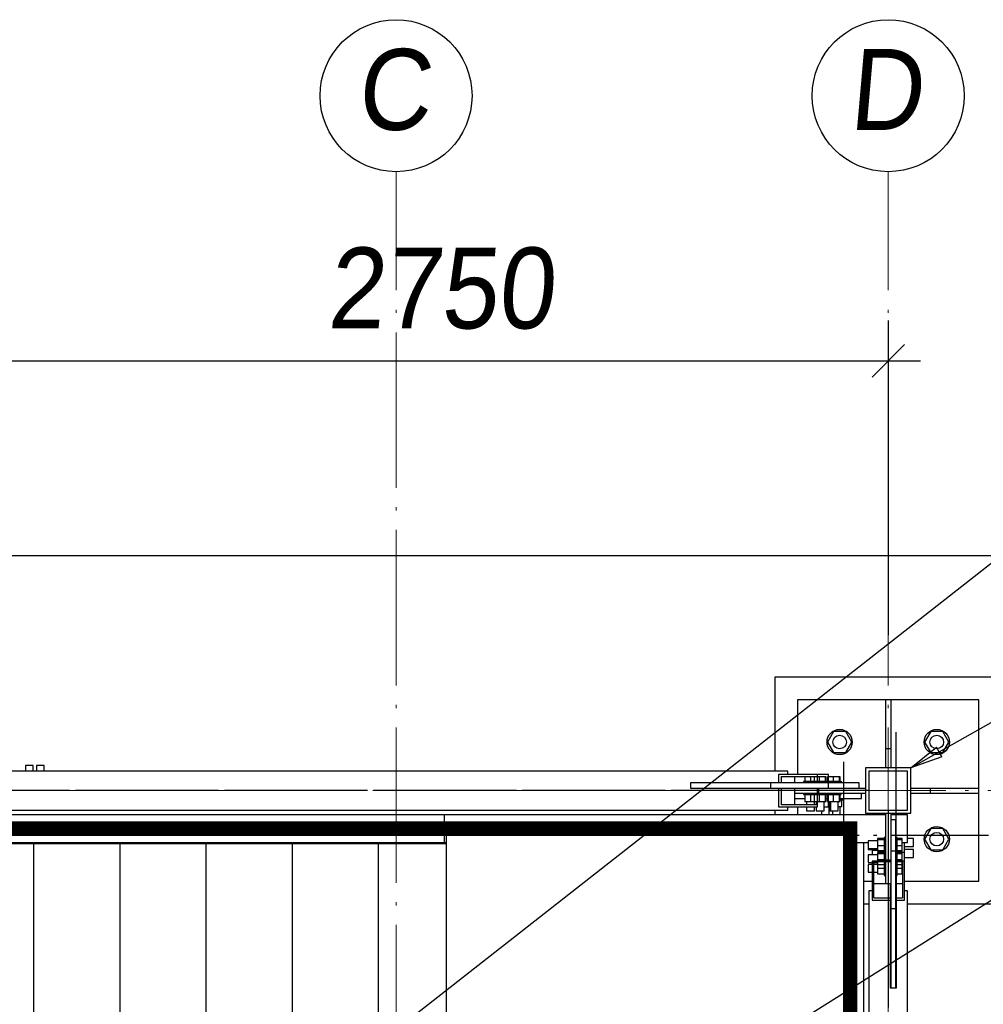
# Paper-space layout 'A0 Advance Steel' of a CAD drawing. Header units: millimetres. Extents: x 228 to 822, y 214 to 634.
# Tile 12 of 76: x 326 to 356, y 447 to 477. Entities that reach past the tile are written whole.
import ezdxf

# ---------------------------------------------------------------- set-up
doc = ezdxf.new("R2010")
doc.units = ezdxf.units.MM
doc.linetypes.add('1 1', pattern=[2, 1, -1])
doc.linetypes.add('ACAD_ISO04W100', pattern=[30, 24, -3, 0, -3])
doc.layers.get('0').update_dxf_attribs({"linetype": 'CONTINUOUS'})
for name, color, linetype in [('AS_Belki', 145, 'CONTINUOUS'), ('AS_Blachy', 30, 'CONTINUOUS'), ('AS_DIM_ON', 7, 'CONTINUOUS'), ('AS_Kotwy', 9, 'CONTINUOUS'), ('AS_Kraty', 9, 'CONTINUOUS'), ('AS_Schody', 253, 'CONTINUOUS'), ('AS_Sruby', 9, 'CONTINUOUS'), ('AS_Stopy fundamentowe', 252, 'CONTINUOUS')]:
    doc.layers.add(name, color=color, linetype=linetype)
doc.styles.add('ARIAL_1', font='arial.ttf', dxfattribs={"width": 0.9, "oblique": 5})

# ---------------------------------------------------------------- blocks, each defined once
blk = doc.blocks.new('324ewdsczxzxcz')
at = {"linetype": 'ACAD_ISO04W100', "lineweight": 5, "ltscale": 0.2}
for p, q in [((343.029, 244.968), (343.029, 340.131)), ((358.229, 244.968, 54.54), (358.229, 340.131, 54.54)), ((378.311, 321.018, -2695.986), (283.147, 321.018, -2695.986))]:
    blk.add_line(p, q, dxfattribs=at)
for centre in [(343.029, 342.478), (358.229, 342.478, 54.54)]:
    blk.add_circle(centre, 2.347)
at = {"char_height": 2.5, "attachment_point": 1, "style": 'ARIAL_1'}
for s, insert in [('C', (341.807, 343.922)), ('D', (357.007, 343.922, 54.54))]:
    blk.add_mtext_dynamic_manual_height_columns(s, width=4.31573, gutter_width=12.5, heights=[0], dxfattribs=dict(at, insert=insert))

psp = doc.layouts.new('A0 Advance Steel')

# ---------------------------------------------------------------- linework, layer by layer
at = {"color": 0, "linetype": 'ByBlock', "lineweight": -2}
for p, q in [((353.636, 454.359), (354.425, 454.996)), ((354.589, 454.706), (354.425, 454.996)), ((354.589, 454.706), (353.636, 454.359))]:
    psp.add_line(p, q, dxfattribs=at)
at = {"color": 7}
for points in [[(319.636, 432.101), (366.969, 469.19), (375.898, 469.19)], [(353.636, 454.359), (366.899, 461.844), (385.731, 461.844)], [(338.436, 439.159), (366.875, 457.035), (385.707, 457.035)]]:
    psp.add_lwpolyline(points, dxfattribs=at)
at = {"linetype": '1 1', "transparency": 33554559, "const_width": 0.45, "elevation": 7676.674}
psp.add_lwpolyline([(332.507, 399.833), (351.761, 399.833), (351.761, 452.484), (299.119, 452.484), (299.119, 416.477)], dxfattribs=at)
at = {"layer": 'AS_Belki', "linetype": 'Continuous', "ltscale": 0.15}
for p, q in [((353.636, 454.359), (352.236, 454.359)), ((352.236, 454.359), (352.236, 452.959)), ((353.636, 452.959), (353.636, 454.359)), ((349.836, 454.259), (301.036, 454.259)), ((350.753, 454.159), (349.551, 454.159)), ((349.551, 454.159), (349.551, 453.909)), ((349.628, 454.099), (350.747, 454.099)), ((349.628, 454.099), (349.628, 453.909)), ((349.836, 454.159), (349.836, 454.259)), ((350.057, 453.909), (350.057, 454.099)), ((350.747, 454.099), (350.747, 453.909)), ((350.753, 453.909), (350.753, 454.159)), ((351.091, 454.159), (350.753, 454.159)), ((351.091, 454.089), (351.091, 454.159)), ((353.536, 454.259), (352.336, 454.259)), ((352.336, 454.259), (352.336, 453.059)), ((353.536, 453.059), (353.536, 454.259)), ((346.836, 453.909), (349.551, 453.909)), ((346.836, 453.899), (346.836, 453.909)), ((346.836, 453.729), (346.836, 453.739)), ((349.551, 453.729), (346.836, 453.729)), ((349.551, 453.909), (349.628, 453.909)), ((349.628, 453.729), (349.551, 453.729)), ((349.551, 453.729), (349.551, 453.159)), ((349.628, 453.909), (350.057, 453.909)), ((350.057, 453.729), (349.628, 453.729)), ((349.628, 453.729), (349.628, 453.219)), ((350.057, 453.219), (350.057, 453.729)), ((350.747, 453.909), (350.753, 453.909)), ((350.753, 453.729), (350.747, 453.729)), ((350.747, 453.729), (350.747, 453.219)), ((350.753, 453.159), (350.753, 453.729)), ((350.365, 453.409), (350.057, 453.409)), ((351.065, 453.409), (351.019, 453.409)), ((349.551, 453.159), (350.753, 453.159)), ((350.747, 453.219), (349.628, 453.219)), ((349.836, 453.059), (349.836, 453.159)), ((350.955, 453.159), (351.091, 453.159)), ((351.091, 453.159), (351.091, 453.324)), ((301.036, 453.059), (349.836, 453.059)), ((352.236, 452.959), (353.636, 452.959)), ((352.336, 453.059), (353.536, 453.059)), ((353.436, 452.909), (353.436, 452.959)), ((353.436, 451.761), (353.436, 452.059)), ((352.601, 451.814), (352.436, 451.814)), ((352.436, 451.814), (352.436, 451.678)), ((353.216, 451.761), (353.436, 451.761)), ((353.436, 451.476), (353.436, 451.761)), ((353.006, 451.476), (352.436, 451.476)), ((352.436, 451.476), (352.436, 450.274)), ((352.496, 451.47), (353.006, 451.47)), ((352.496, 450.351), (352.496, 451.47)), ((353.006, 451.47), (353.006, 451.476)), ((353.436, 451.476), (353.186, 451.476)), ((353.186, 451.476), (353.186, 451.47)), ((353.186, 451.47), (353.376, 451.47)), ((353.376, 451.47), (353.376, 450.351)), ((353.436, 450.274), (353.436, 451.476)), ((353.186, 451.039), (353.186, 450.78)), ((353.006, 450.78), (352.496, 450.78)), ((353.006, 450.351), (353.006, 450.78)), ((353.376, 450.78), (353.186, 450.78)), ((353.186, 450.78), (353.186, 450.351)), ((352.436, 450.559), (352.336, 450.559)), ((352.336, 450.559), (352.336, 401.759)), ((352.496, 450.351), (353.006, 450.351)), ((353.016, 450.357), (353.006, 450.357)), ((353.006, 450.274), (353.006, 450.351)), ((353.186, 450.357), (353.176, 450.357)), ((353.186, 450.351), (353.376, 450.351)), ((353.186, 450.351), (353.186, 450.274)), ((353.536, 450.559), (353.436, 450.559)), ((353.536, 401.759), (353.536, 450.559)), ((352.436, 450.274), (353.006, 450.274)), ((353.006, 447.559), (353.006, 450.274)), ((353.186, 450.274), (353.436, 450.274)), ((353.186, 450.274), (353.186, 447.559)), ((353.016, 447.559), (353.006, 447.559)), ((353.186, 447.559), (353.176, 447.559))]:
    psp.add_line(p, q, dxfattribs=at)
at = {"layer": 'AS_Belki', "color": 10, "linetype": 'ACAD_ISO04W100', "ltscale": 0.15}
for points in [[(353.186, 449.261), (353.186, 451.761), (353.186, 452.959), (353.186, 455.459)], [(352.336, 453.659), (349.836, 453.659), (301.036, 453.659), (298.536, 453.659)], [(351.868, 453.659), (350.654, 453.659), (327.087, 453.659), (325.873, 453.659)], [(351.948, 453.659), (350.403, 453.659), (350.187, 453.659), (348.643, 453.659)], [(352.936, 453.659), (352.936, 453.659), (352.936, 453.659), (352.936, 453.659)], [(352.936, 453.059), (352.936, 450.559), (352.936, 401.759), (352.936, 399.259)], [(352.936, 452.671), (352.936, 451.126), (352.936, 450.91), (352.936, 449.366)], [(352.936, 452.591), (352.936, 451.377), (352.936, 427.81), (352.936, 426.596)]]:
    psp.add_lwpolyline(points, dxfattribs=at)
at = {"layer": 'AS_Blachy', "linetype": 'Continuous', "ltscale": 0.15}
for p, q in [((352.856, 456.459), (350.136, 456.459)), ((350.136, 456.459), (350.136, 454.159)), ((353.016, 456.459), (352.856, 456.459)), ((352.856, 456.459), (352.856, 454.959)), ((353.016, 456.459), (353.016, 454.959)), ((355.736, 456.459), (353.016, 456.459)), ((355.736, 453.739), (355.736, 456.459)), ((352.856, 454.959), (353.016, 454.959)), ((352.856, 454.959), (352.856, 454.359)), ((353.016, 454.959), (353.016, 454.359)), ((349.297, 453.899), (346.836, 453.899)), ((346.836, 453.739), (346.836, 453.899)), ((346.836, 453.739), (349.297, 453.739)), ((351.077, 453.899), (349.297, 453.899)), ((349.297, 453.899), (349.297, 453.739)), ((349.297, 453.739), (350.851, 453.739)), ((349.936, 453.739), (349.936, 453.729)), ((350.789, 453.579), (350.789, 453.739)), ((350.851, 453.739), (351.077, 453.739)), ((352.035, 453.899), (351.077, 453.899)), ((351.077, 453.899), (351.077, 453.739)), ((351.077, 453.739), (351.155, 453.739)), ((351.155, 453.739), (352.236, 453.739)), ((352.035, 453.739), (352.035, 453.899)), ((353.636, 453.739), (354.236, 453.739)), ((354.236, 453.739), (355.736, 453.739)), ((354.236, 453.739), (354.236, 453.579)), ((355.736, 453.579), (355.736, 453.739)), ((350.057, 453.579), (350.536, 453.579)), ((350.057, 453.419), (350.365, 453.419)), ((350.136, 453.419), (350.136, 453.409)), ((350.536, 453.579), (350.747, 453.579)), ((350.753, 453.579), (350.789, 453.579)), ((350.789, 453.579), (350.851, 453.579)), ((350.851, 453.579), (352.236, 453.579)), ((351.019, 453.419), (351.065, 453.419)), ((351.452, 453.419), (352.115, 453.419)), ((352.115, 453.419), (352.115, 453.579)), ((353.636, 453.579), (354.236, 453.579)), ((354.236, 453.579), (355.736, 453.579)), ((355.736, 450.859), (355.736, 453.579)), ((350.136, 453.159), (350.136, 452.909)), ((352.856, 452.959), (352.856, 451.512)), ((353.016, 452.959), (353.016, 451.878)), ((353.176, 452.758), (353.016, 452.758)), ((353.176, 451.8), (353.176, 452.758)), ((325.879, 452.029), (326.54, 452.029)), ((326.54, 452.059), (326.54, 452.029)), ((326.54, 452.029), (328.465, 452.029)), ((328.49, 452.029), (329.201, 452.029)), ((329.201, 452.059), (329.201, 452.029)), ((329.201, 452.029), (329.601, 452.029)), ((329.651, 452.029), (331.126, 452.029)), ((331.151, 452.029), (331.862, 452.029)), ((331.862, 452.059), (331.862, 452.029)), ((331.912, 452.029), (333.787, 452.029)), ((333.812, 452.029), (334.523, 452.029)), ((334.523, 452.059), (334.523, 452.029)), ((334.523, 452.029), (336.423, 452.029)), ((336.473, 452.029), (337.183, 452.029)), ((337.183, 452.059), (337.183, 452.029)), ((337.183, 452.029), (337.633, 452.029)), ((337.683, 452.029), (339.108, 452.029)), ((339.133, 452.029), (339.288, 452.029)), ((353.016, 451.878), (353.016, 451.8)), ((353.016, 451.8), (353.176, 451.8)), ((353.016, 451.8), (353.016, 450.02)), ((353.176, 450.02), (353.176, 451.8)), ((353.016, 451.512), (352.856, 451.512)), ((352.856, 451.512), (352.856, 451.476)), ((352.856, 451.47), (352.856, 450.78)), ((352.186, 450.859), (352.436, 450.859)), ((353.006, 450.659), (353.016, 450.659)), ((353.176, 450.859), (353.186, 450.859)), ((353.436, 450.859), (355.736, 450.859)), ((353.016, 450.02), (353.016, 447.559)), ((353.016, 450.02), (353.176, 450.02)), ((353.176, 447.559), (353.176, 450.02)), ((353.176, 447.559), (353.016, 447.559))]:
    psp.add_line(p, q, dxfattribs=at)
at = {"layer": 'AS_DIM_ON', "color": 8}
for p, q in [((352.936, 468.181), (352.936, 458.459)), ((325.436, 466.931), (353.936, 466.931))]:
    psp.add_line(p, q, dxfattribs=at)
at = {"layer": 'AS_DIM_ON', "color": 8, "linetype": 'ByBlock', "lineweight": -2}
psp.add_line((352.436, 466.431), (353.436, 467.431), dxfattribs=at)
at = {"layer": 'AS_Kotwy', "linetype": 'Continuous', "ltscale": 0.15}
for p, q in [((351.248, 455.484), (351.061, 455.159)), ((351.624, 455.484), (351.248, 455.484)), ((351.812, 455.159), (351.624, 455.484)), ((354.248, 455.484), (354.061, 455.159)), ((354.624, 455.484), (354.248, 455.484)), ((354.812, 455.159), (354.624, 455.484)), ((351.061, 455.159), (351.248, 454.834)), ((351.624, 454.834), (351.812, 455.159)), ((354.061, 455.159), (354.248, 454.834)), ((354.624, 454.834), (354.812, 455.159)), ((351.248, 454.834), (351.624, 454.834)), ((354.248, 454.834), (354.624, 454.834)), ((354.248, 452.484), (354.061, 452.159)), ((354.624, 452.484), (354.248, 452.484)), ((354.812, 452.159), (354.624, 452.484)), ((354.061, 452.159), (354.248, 451.834)), ((354.624, 451.834), (354.812, 452.159)), ((354.248, 451.834), (354.624, 451.834))]:
    psp.add_line(p, q, dxfattribs=at)
for centre, radius in [((351.436, 455.159), 0.39), ((354.436, 455.159), 0.39), ((351.436, 455.159), 0.21), ((354.436, 455.159), 0.21), ((354.436, 452.159), 0.39), ((354.436, 452.159), 0.21)]:
    psp.add_circle(centre, radius, dxfattribs=at)
psp.add_arc((351.436, 452.159), 0.39, 343.5362, 345.0782, dxfattribs=at)
at = {"layer": 'AS_Kraty', "linetype": 'Continuous', "ltscale": 0.15}
for p, q in [((351.788, 452.459), (339.288, 452.459)), ((339.288, 452.459), (339.288, 438.967)), ((351.788, 438.967), (351.788, 452.459)), ((326.54, 452.029), (326.54, 440.089)), ((328.465, 452.029), (328.49, 452.029)), ((329.201, 452.029), (329.201, 440.089)), ((329.601, 452.029), (329.651, 452.029)), ((331.126, 452.029), (331.151, 452.029)), ((331.862, 452.029), (331.912, 452.029)), ((331.862, 452.029), (331.862, 440.089)), ((333.787, 452.029), (333.812, 452.029)), ((334.523, 452.029), (334.523, 440.089)), ((336.423, 452.029), (336.473, 452.029)), ((337.183, 452.029), (337.183, 440.089)), ((337.633, 452.029), (337.683, 452.029)), ((339.108, 452.029), (339.133, 452.029))]:
    psp.add_line(p, q, dxfattribs=at)
at = {"layer": 'AS_Schody', "linetype": 'Continuous', "ltscale": 0.15}
for p, q in [((339.236, 452.909), (325.436, 452.909)), ((352.856, 452.909), (339.236, 452.909)), ((339.236, 452.059), (339.236, 452.909)), ((353.536, 452.909), (353.016, 452.909)), ((353.536, 452.059), (353.536, 452.909)), ((325.436, 452.059), (339.236, 452.059)), ((339.236, 452.059), (339.288, 452.059)), ((351.788, 452.059), (352.316, 452.059)), ((352.186, 452.049), (351.788, 452.049)), ((352.186, 438.967), (352.186, 452.049)), ((353.366, 452.059), (353.536, 452.059))]:
    psp.add_line(p, q, dxfattribs=at)
at = {"layer": 'AS_Schody', "color": 10, "linetype": 'ACAD_ISO04W100', "ltscale": 0.15}
for points in [[(351.559, 454.549), (351.559, 452.049), (351.559, 438.249), (351.559, 435.749)], [(310.598, 452.282), (312.687, 452.282), (339.895, 452.282), (341.984, 452.282)], [(336.736, 452.282), (339.236, 452.282), (353.536, 452.282), (356.036, 452.282)]]:
    psp.add_lwpolyline(points, dxfattribs=at)
at = {"layer": 'AS_Sruby', "linetype": 'Continuous', "ltscale": 0.15}
for p, q in [((326.292, 454.439), (326.288, 454.439)), ((326.288, 454.439), (326.288, 454.259)), ((326.313, 454.439), (326.292, 454.439)), ((326.349, 454.439), (326.313, 454.439)), ((326.394, 454.439), (326.349, 454.439)), ((326.44, 454.439), (326.394, 454.439)), ((326.482, 454.439), (326.44, 454.439)), ((326.512, 454.439), (326.482, 454.439)), ((326.527, 454.439), (326.512, 454.439)), ((326.527, 454.259), (326.527, 454.439)), ((326.632, 454.439), (326.628, 454.439)), ((326.628, 454.439), (326.628, 454.259)), ((326.653, 454.439), (326.632, 454.439)), ((326.689, 454.439), (326.653, 454.439)), ((326.734, 454.439), (326.689, 454.439)), ((326.78, 454.439), (326.734, 454.439)), ((326.822, 454.439), (326.78, 454.439)), ((326.852, 454.439), (326.822, 454.439)), ((326.867, 454.439), (326.852, 454.439)), ((326.867, 454.259), (326.867, 454.439)), ((350.536, 454.089), (350.363, 454.089)), ((350.363, 454.089), (350.363, 453.939)), ((350.65, 454.089), (350.536, 454.089)), ((350.536, 454.089), (350.536, 453.939)), ((350.747, 454.089), (350.65, 454.089)), ((350.65, 454.089), (350.65, 453.939)), ((350.807, 454.089), (350.753, 454.089)), ((350.993, 454.089), (350.807, 454.089)), ((350.807, 454.089), (350.807, 453.939)), ((351.021, 454.089), (350.993, 454.089)), ((350.993, 454.089), (350.993, 453.939)), ((351.021, 453.939), (351.021, 454.089)), ((351.082, 454.089), (351.063, 454.089)), ((351.063, 454.089), (351.063, 453.939)), ((351.24, 454.089), (351.082, 454.089)), ((351.082, 454.089), (351.082, 453.939)), ((351.425, 454.089), (351.24, 454.089)), ((351.24, 454.089), (351.24, 453.939)), ((351.454, 454.089), (351.425, 454.089)), ((351.425, 454.089), (351.425, 453.939)), ((351.454, 453.939), (351.454, 454.089)), ((350.32, 453.939), (350.316, 453.939)), ((350.316, 453.939), (350.316, 453.899)), ((350.333, 453.939), (350.32, 453.939)), ((350.353, 453.939), (350.333, 453.939)), ((350.381, 453.939), (350.353, 453.939)), ((350.414, 453.939), (350.381, 453.939)), ((350.452, 453.939), (350.414, 453.939)), ((350.493, 453.939), (350.452, 453.939)), ((350.536, 453.939), (350.493, 453.939)), ((350.579, 453.939), (350.536, 453.939)), ((350.616, 453.939), (350.579, 453.939)), ((350.617, 453.939), (350.616, 453.939)), ((350.616, 453.939), (350.616, 453.899)), ((350.626, 453.939), (350.617, 453.939)), ((350.644, 453.939), (350.626, 453.939)), ((350.668, 453.939), (350.644, 453.939)), ((350.7, 453.939), (350.668, 453.939)), ((350.736, 453.939), (350.7, 453.939)), ((350.746, 453.939), (350.736, 453.939)), ((350.776, 453.939), (350.752, 453.939)), ((350.819, 453.939), (350.776, 453.939)), ((350.862, 453.939), (350.819, 453.939)), ((350.904, 453.939), (350.862, 453.939)), ((350.943, 453.939), (350.904, 453.939)), ((350.979, 453.939), (350.943, 453.939)), ((351.008, 453.939), (350.979, 453.939)), ((351.032, 453.939), (351.008, 453.939)), ((351.047, 453.939), (351.032, 453.939)), ((351.055, 453.939), (351.047, 453.939)), ((351.059, 453.939), (351.055, 453.939)), ((351.055, 453.899), (351.055, 453.939)), ((351.076, 453.939), (351.059, 453.939)), ((351.101, 453.939), (351.076, 453.939)), ((351.132, 453.939), (351.101, 453.939)), ((351.168, 453.939), (351.132, 453.939)), ((351.209, 453.939), (351.168, 453.939)), ((351.251, 453.939), (351.209, 453.939)), ((351.294, 453.939), (351.251, 453.939)), ((351.336, 453.939), (351.294, 453.939)), ((351.376, 453.939), (351.336, 453.939)), ((351.411, 453.939), (351.376, 453.939)), ((351.441, 453.939), (351.411, 453.939)), ((351.464, 453.939), (351.441, 453.939)), ((351.48, 453.939), (351.464, 453.939)), ((351.487, 453.939), (351.48, 453.939)), ((351.487, 453.899), (351.487, 453.939)), ((351.508, 453.929), (351.487, 453.929)), ((351.508, 453.899), (351.508, 453.929)), ((350.316, 453.579), (350.316, 453.539)), ((350.316, 453.539), (350.32, 453.539)), ((350.32, 453.539), (350.333, 453.539)), ((350.333, 453.539), (350.353, 453.539)), ((350.353, 453.539), (350.381, 453.539)), ((350.365, 453.539), (350.365, 453.324)), ((350.381, 453.539), (350.414, 453.539)), ((350.414, 453.539), (350.452, 453.539)), ((350.452, 453.539), (350.493, 453.539)), ((350.493, 453.539), (350.536, 453.539)), ((350.536, 453.539), (350.579, 453.539)), ((350.536, 453.539), (350.536, 453.324)), ((350.579, 453.539), (350.616, 453.539)), ((350.616, 453.579), (350.616, 453.539)), ((350.616, 453.539), (350.617, 453.539)), ((350.617, 453.539), (350.626, 453.539)), ((350.626, 453.539), (350.644, 453.539)), ((350.644, 453.539), (350.668, 453.539)), ((350.652, 453.539), (350.652, 453.324)), ((350.668, 453.539), (350.7, 453.539)), ((350.7, 453.539), (350.736, 453.539)), ((350.736, 453.539), (350.746, 453.539)), ((350.752, 453.539), (350.776, 453.539)), ((350.776, 453.539), (350.819, 453.539)), ((350.807, 453.539), (350.807, 453.324)), ((350.819, 453.539), (350.862, 453.539)), ((350.862, 453.539), (350.904, 453.539)), ((350.904, 453.539), (350.943, 453.539)), ((350.943, 453.539), (350.979, 453.539)), ((350.979, 453.539), (351.008, 453.539)), ((350.991, 453.539), (350.991, 453.324)), ((351.008, 453.539), (351.032, 453.539)), ((351.019, 453.324), (351.019, 453.539)), ((351.032, 453.539), (351.047, 453.539)), ((351.047, 453.539), (351.055, 453.539)), ((351.055, 453.539), (351.055, 453.579)), ((351.055, 453.539), (351.059, 453.539)), ((351.059, 453.539), (351.076, 453.539)), ((351.065, 453.539), (351.065, 453.324)), ((351.076, 453.539), (351.101, 453.539)), ((351.084, 453.539), (351.084, 453.324)), ((351.101, 453.539), (351.132, 453.539)), ((351.132, 453.539), (351.168, 453.539)), ((351.168, 453.539), (351.209, 453.539)), ((351.209, 453.539), (351.251, 453.539)), ((351.24, 453.539), (351.24, 453.324)), ((351.251, 453.539), (351.294, 453.539)), ((351.294, 453.539), (351.336, 453.539)), ((351.336, 453.539), (351.376, 453.539)), ((351.376, 453.539), (351.411, 453.539)), ((351.411, 453.539), (351.441, 453.539)), ((351.423, 453.539), (351.423, 453.324)), ((351.441, 453.539), (351.464, 453.539)), ((351.452, 453.324), (351.452, 453.539)), ((351.452, 453.379), (351.47, 453.379)), ((351.464, 453.539), (351.48, 453.539)), ((351.47, 453.379), (351.501, 453.379)), ((351.48, 453.539), (351.487, 453.539)), ((351.487, 453.539), (351.487, 453.579)), ((351.501, 453.379), (351.526, 453.379)), ((351.506, 453.164), (351.506, 453.379)), ((351.526, 453.379), (351.543, 453.379)), ((351.543, 453.379), (351.552, 453.379)), ((351.552, 453.379), (351.553, 453.379)), ((351.553, 453.379), (351.553, 453.419)), ((350.365, 453.324), (350.536, 453.324)), ((350.416, 453.324), (350.416, 453.219)), ((350.416, 453.159), (350.416, 453.039)), ((350.536, 453.324), (350.652, 453.324)), ((350.652, 453.324), (350.747, 453.324)), ((350.656, 453.219), (350.656, 453.324)), ((350.656, 453.039), (350.656, 453.159)), ((350.716, 453.324), (350.716, 453.219)), ((350.716, 453.159), (350.716, 453.039)), ((350.753, 453.324), (350.807, 453.324)), ((350.807, 453.324), (350.991, 453.324)), ((350.955, 453.039), (350.955, 453.324)), ((350.991, 453.324), (351.019, 453.324)), ((351.065, 453.324), (351.084, 453.324)), ((351.084, 453.324), (351.24, 453.324)), ((351.091, 453.164), (351.116, 453.164)), ((351.113, 452.909), (351.113, 453.164)), ((351.116, 453.324), (351.116, 453.039)), ((351.149, 453.324), (351.149, 453.039)), ((351.24, 453.324), (351.423, 453.324)), ((351.387, 453.039), (351.387, 453.324)), ((351.387, 453.164), (351.506, 453.164)), ((351.423, 453.324), (351.452, 453.324)), ((351.453, 452.909), (351.453, 453.164)), ((350.416, 453.039), (350.425, 453.039)), ((350.425, 453.039), (350.451, 453.039)), ((350.451, 453.039), (350.49, 453.039)), ((350.49, 453.039), (350.536, 453.039)), ((350.536, 453.039), (350.582, 453.039)), ((350.582, 453.039), (350.621, 453.039)), ((350.621, 453.039), (350.647, 453.039)), ((350.647, 453.039), (350.656, 453.039)), ((350.716, 453.039), (350.731, 453.039)), ((350.731, 453.039), (350.761, 453.039)), ((350.761, 453.039), (350.803, 453.039)), ((350.803, 453.039), (350.85, 453.039)), ((350.85, 453.039), (350.894, 453.039)), ((350.874, 453.039), (350.874, 452.909)), ((350.894, 453.039), (350.93, 453.039)), ((350.93, 453.039), (350.951, 453.039)), ((350.951, 453.039), (350.955, 453.039)), ((351.116, 453.039), (351.125, 453.039)), ((351.125, 453.039), (351.148, 453.039)), ((351.149, 453.039), (351.163, 453.039)), ((351.163, 453.039), (351.194, 453.039)), ((351.194, 453.039), (351.236, 453.039)), ((351.214, 453.039), (351.214, 452.909)), ((351.236, 453.039), (351.282, 453.039)), ((351.282, 453.039), (351.327, 453.039)), ((351.327, 453.039), (351.362, 453.039)), ((351.362, 453.039), (351.384, 453.039)), ((351.384, 453.039), (351.387, 453.039)), ((352.816, 452.175), (352.601, 452.175)), ((352.601, 452.175), (352.601, 452.147)), ((352.856, 452.21), (352.816, 452.21)), ((352.816, 452.21), (352.816, 452.203)), ((352.816, 452.203), (352.816, 452.187)), ((352.816, 452.187), (352.816, 452.164)), ((352.816, 452.164), (352.816, 452.134)), ((353.216, 452.21), (353.176, 452.21)), ((353.216, 452.203), (353.216, 452.21)), ((353.216, 452.187), (353.216, 452.203)), ((353.216, 452.164), (353.216, 452.187)), ((353.366, 452.177), (353.216, 452.177)), ((353.216, 452.134), (353.216, 452.164)), ((353.366, 452.148), (353.366, 452.177)), ((353.716, 452.176), (353.536, 452.176)), ((353.716, 452.161), (353.716, 452.176)), ((353.716, 452.131), (353.716, 452.161)), ((352.601, 452.11), (352.316, 452.11)), ((352.316, 452.11), (352.316, 452.107)), ((352.316, 452.107), (352.316, 452.085)), ((352.316, 452.085), (352.316, 452.05)), ((352.316, 452.05), (352.316, 452.005)), ((352.316, 452.005), (352.316, 451.959)), ((352.316, 451.959), (352.316, 451.917)), ((352.316, 451.917), (352.316, 451.886)), ((352.316, 451.886), (352.316, 451.872)), ((352.316, 451.872), (352.601, 451.872)), ((352.316, 451.871), (352.316, 451.848)), ((352.601, 452.147), (352.816, 452.147)), ((352.601, 452.147), (352.601, 451.963)), ((352.601, 451.963), (352.816, 451.963)), ((352.601, 451.963), (352.601, 451.807)), ((352.816, 452.134), (352.816, 452.099)), ((352.816, 452.099), (352.816, 452.059)), ((352.816, 452.059), (352.816, 452.017)), ((352.816, 452.017), (352.816, 451.974)), ((352.816, 451.974), (352.816, 451.932)), ((352.816, 451.932), (352.816, 451.891)), ((352.816, 451.891), (352.816, 451.855)), ((353.216, 452.148), (353.366, 452.148)), ((353.216, 452.099), (353.216, 452.134)), ((353.216, 452.059), (353.216, 452.099)), ((353.216, 452.017), (353.216, 452.059)), ((353.216, 451.974), (353.216, 452.017)), ((353.216, 451.932), (353.216, 451.974)), ((353.216, 451.963), (353.366, 451.963)), ((353.216, 451.891), (353.216, 451.932)), ((353.216, 451.855), (353.216, 451.891)), ((353.366, 451.963), (353.366, 452.148)), ((353.366, 451.805), (353.366, 451.963)), ((353.436, 451.937), (353.716, 451.937)), ((353.716, 452.09), (353.716, 452.131)), ((353.716, 452.043), (353.716, 452.09)), ((353.716, 451.998), (353.716, 452.043)), ((353.716, 451.963), (353.716, 451.998)), ((353.716, 451.941), (353.716, 451.963)), ((353.716, 451.937), (353.716, 451.941)), ((352.316, 451.848), (352.316, 451.839)), ((352.316, 451.839), (352.601, 451.839)), ((352.601, 451.678), (352.316, 451.678)), ((352.316, 451.678), (352.316, 451.674)), ((352.316, 451.674), (352.316, 451.653)), ((352.316, 451.653), (352.316, 451.617)), ((352.316, 451.617), (352.316, 451.573)), ((352.316, 451.573), (352.316, 451.526)), ((352.601, 451.807), (352.601, 451.788)), ((352.601, 451.807), (352.816, 451.807)), ((352.601, 451.788), (352.816, 451.788)), ((352.816, 451.742), (352.601, 451.742)), ((352.601, 451.742), (352.601, 451.714)), ((352.601, 451.714), (352.816, 451.714)), ((352.601, 451.714), (352.601, 451.53)), ((352.816, 451.855), (352.816, 451.824)), ((352.816, 451.824), (352.816, 451.799)), ((352.816, 451.799), (352.816, 451.782)), ((352.816, 451.782), (352.816, 451.778)), ((352.856, 451.778), (352.816, 451.778)), ((352.816, 451.778), (352.816, 451.77)), ((352.816, 451.77), (352.816, 451.755)), ((352.816, 451.755), (352.816, 451.732)), ((352.816, 451.732), (352.816, 451.702)), ((352.816, 451.702), (352.816, 451.666)), ((352.816, 451.666), (352.816, 451.627)), ((352.816, 451.627), (352.816, 451.585)), ((352.816, 451.585), (352.816, 451.542)), ((353.216, 451.778), (353.176, 451.778)), ((353.216, 451.824), (353.216, 451.855)), ((353.216, 451.799), (353.216, 451.824)), ((353.216, 451.805), (353.366, 451.805)), ((353.216, 451.782), (353.216, 451.799)), ((353.216, 451.786), (353.366, 451.786)), ((353.216, 451.778), (353.216, 451.782)), ((353.216, 451.77), (353.216, 451.778)), ((353.216, 451.755), (353.216, 451.77)), ((353.216, 451.732), (353.216, 451.755)), ((353.366, 451.744), (353.216, 451.744)), ((353.216, 451.702), (353.216, 451.732)), ((353.216, 451.716), (353.366, 451.716)), ((353.216, 451.666), (353.216, 451.702)), ((353.216, 451.627), (353.216, 451.666)), ((353.216, 451.585), (353.216, 451.627)), ((353.216, 451.542), (353.216, 451.585)), ((353.366, 451.786), (353.366, 451.805)), ((353.366, 451.716), (353.366, 451.744)), ((353.366, 451.53), (353.366, 451.716)), ((353.716, 451.836), (353.436, 451.836)), ((353.436, 451.597), (353.716, 451.597)), ((353.716, 451.822), (353.716, 451.836)), ((353.716, 451.791), (353.716, 451.822)), ((353.716, 451.75), (353.716, 451.791)), ((353.716, 451.703), (353.716, 451.75)), ((353.716, 451.658), (353.716, 451.703)), ((353.716, 451.623), (353.716, 451.658)), ((353.716, 451.601), (353.716, 451.623)), ((353.716, 451.597), (353.716, 451.601)), ((352.316, 451.526), (352.316, 451.484)), ((352.316, 451.484), (352.316, 451.454)), ((352.316, 451.454), (352.316, 451.439)), ((352.316, 451.439), (352.436, 451.439)), ((352.436, 451.379), (352.316, 451.379)), ((352.316, 451.379), (352.316, 451.37)), ((352.316, 451.37), (352.316, 451.344)), ((352.316, 451.344), (352.316, 451.305)), ((352.316, 451.305), (352.316, 451.259)), ((352.316, 451.259), (352.316, 451.213)), ((352.496, 451.439), (352.601, 451.439)), ((352.601, 451.379), (352.496, 451.379)), ((352.601, 451.53), (352.816, 451.53)), ((352.601, 451.53), (352.601, 451.476)), ((352.601, 451.47), (352.601, 451.375)), ((352.601, 451.375), (352.601, 451.259)), ((352.601, 451.375), (352.816, 451.375)), ((352.601, 451.259), (352.816, 451.259)), ((352.601, 451.259), (352.601, 451.088)), ((352.816, 451.542), (352.816, 451.499)), ((352.816, 451.499), (352.816, 451.475)), ((352.816, 451.469), (352.816, 451.459)), ((352.816, 451.459), (352.816, 451.423)), ((352.816, 451.423), (352.816, 451.392)), ((352.816, 451.392), (352.816, 451.367)), ((352.816, 451.367), (352.816, 451.349)), ((352.816, 451.349), (352.816, 451.34)), ((352.816, 451.34), (352.816, 451.339)), ((352.816, 451.339), (352.816, 451.302)), ((352.816, 451.339), (352.856, 451.339)), ((352.816, 451.302), (352.816, 451.259)), ((352.816, 451.259), (352.816, 451.216)), ((353.176, 451.339), (353.216, 451.339)), ((353.216, 451.499), (353.216, 451.542)), ((353.216, 451.53), (353.366, 451.53)), ((353.216, 451.475), (353.216, 451.499)), ((353.216, 451.459), (353.216, 451.469)), ((353.216, 451.423), (353.216, 451.459)), ((353.216, 451.392), (353.216, 451.423)), ((353.216, 451.367), (353.216, 451.392)), ((353.216, 451.373), (353.366, 451.373)), ((353.216, 451.349), (353.216, 451.367)), ((353.216, 451.34), (353.216, 451.349)), ((353.216, 451.339), (353.216, 451.34)), ((353.216, 451.302), (353.216, 451.339)), ((353.216, 451.259), (353.216, 451.302)), ((353.216, 451.259), (353.366, 451.259)), ((353.216, 451.216), (353.216, 451.259)), ((353.366, 451.476), (353.366, 451.53)), ((353.366, 451.373), (353.366, 451.47)), ((353.366, 451.259), (353.366, 451.373)), ((353.366, 451.086), (353.366, 451.259)), ((352.316, 451.213), (352.316, 451.174)), ((352.316, 451.174), (352.316, 451.148)), ((352.316, 451.148), (352.316, 451.139)), ((352.316, 451.139), (352.436, 451.139)), ((352.496, 451.139), (352.601, 451.139)), ((352.601, 451.088), (352.816, 451.088)), ((352.816, 451.216), (352.816, 451.175)), ((352.816, 451.175), (352.816, 451.137)), ((352.816, 451.137), (352.816, 451.104)), ((352.816, 451.104), (352.816, 451.076)), ((352.816, 451.076), (352.816, 451.056)), ((352.816, 451.056), (352.816, 451.043)), ((352.816, 451.043), (352.816, 451.039)), ((352.816, 451.039), (352.856, 451.039)), ((353.176, 451.039), (353.216, 451.039)), ((353.216, 451.175), (353.216, 451.216)), ((353.216, 451.137), (353.216, 451.175)), ((353.216, 451.104), (353.216, 451.137)), ((353.216, 451.076), (353.216, 451.104)), ((353.216, 451.086), (353.366, 451.086)), ((353.216, 451.056), (353.216, 451.076)), ((353.216, 451.043), (353.216, 451.056)), ((353.216, 451.039), (353.216, 451.043))]:
    psp.add_line(p, q, dxfattribs=at)
at = {"layer": 'AS_Stopy fundamentowe', "color": 253, "ltscale": 0.15}
for p, q in [((360.186, 460.909), (290.686, 460.909)), ((356.436, 457.159), (349.436, 457.159)), ((349.436, 457.159), (349.436, 454.259)), ((349.436, 453.059), (349.436, 452.909)), ((352.186, 450.159), (352.336, 450.159)), ((353.536, 450.159), (356.436, 450.159))]:
    psp.add_line(p, q, dxfattribs=at)

# ---------------------------------------------------------------- block references
psp.add_blockref('324ewdsczxzxcz', (-5.293, 132.641, 7622.134))

# ---------------------------------------------------------------- texts
at = {"layer": 'AS_DIM_ON', "color": 9, "style": 'ARIAL_1', "oblique": 5, "width": 0.9}
psp.add_text('2750', height=2.5, dxfattribs=at).set_placement((335.607, 467.931))

doc.saveas('drawing.dxf')
